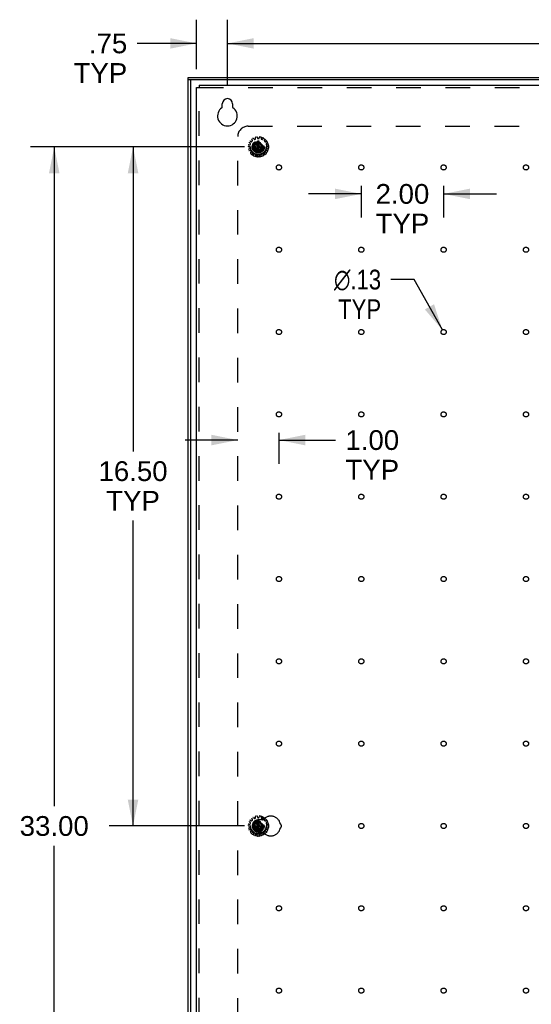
# Model space of a CAD drawing. Header units: inches. Extents: x 0 to 109, y 0 to 70.
# Tile 10 of 11: x 73 to 85, y 32 to 55. Entities that reach past the tile are written whole.
import ezdxf

# ---------------------------------------------------------------- set-up
doc = ezdxf.new("R2010")
doc.units = ezdxf.units.IN
doc.header["$LTSCALE"] = 5.984
doc.header["$MEASUREMENT"] = 0
doc.linetypes.add('HIDDEN', pattern=[0.2, 0.1, -0.1])
doc.layers.get('0').update_dxf_attribs({"linetype": 'CONTINUOUS'})
for name, color, linetype in [('DEFAULT_2', 8, 'HIDDEN'), ('DIMENSIONS', 7, 'CONTINUOUS'), ('DOOR_ASSEMBLY', 7, 'CONTINUOUS'), ('SUBPANEL', 7, 'CONTINUOUS')]:
    doc.layers.add(name, color=color, linetype=linetype)
doc.styles.get("Standard").update_dxf_attribs({"font": 'arial.ttf'})
doc.styles.add('TEXTSTYLE_1', font='gdt', dxfattribs={"width": 0.8})
doc.dimstyles.new('DIMSTYLE_1', dxfattribs={"dimtxt": 0.48, "dimasz": 0.64, "dimexe": 0.09, "dimexo": 0.07, "dimgap": 0.0375, "dimtad": 0, "dimtih": 1, "dimtoh": 1, "dimzin": 4, "dimdsep": 46, "dimtxsty": 'Standard', "dimblk": '_FILLED', "dimblk1": '_FILLED', "dimblk2": '_FILLED', "dimcen": 0.09, "dimadec": 3, "dimazin": 1, "dimtfac": 1, "dimtdec": 3, "dimtofl": 0, "dimtmove": 0, "dimatfit": 3, "dimldrblk": '_FILLED', "dimfxl": 0, "dimtolj": 1, "dimtzin": 4, "dimarcsym": 0})
doc.dimstyles.new('DIMSTYLE_4', dxfattribs={"dimtxt": 0.48, "dimasz": 0.64, "dimexe": 0.09, "dimexo": 0.07, "dimgap": 0.09, "dimtad": 0, "dimtih": 1, "dimtoh": 1, "dimzin": 4, "dimdsep": 46, "dimtxsty": 'Standard', "dimblk": '_FILLED', "dimblk1": '_FILLED', "dimblk2": '_FILLED', "dimcen": 0.09, "dimadec": 3, "dimazin": 1, "dimtfac": 1, "dimtdec": 3, "dimtofl": 0, "dimtmove": 0, "dimatfit": 1, "dimldrblk": '_FILLED', "dimfxl": 0, "dimtolj": 1, "dimtzin": 4, "dimarcsym": 0})

# ---------------------------------------------------------------- blocks, each defined once
blk = doc.blocks.new('_FILLED')
at = {"color": 0, "linetype": 'ByBlock'}
blk.add_solid([(0, 0), (-1, 0.2), (-1, -0.2)], dxfattribs=at)
blk = doc.blocks.new('*D6')
at = {"layer": 'DIMENSIONS', "color": 2, "linetype": 'Continuous'}
for p, q in [((78.398, 52.405), (73.2, 52.405)), ((73.776, 52.405), (73.776, 36.385)), ((73.776, 19.405), (73.776, 35.425)), ((78.398, 19.405), (73.2, 19.405))]:
    blk.add_line(p, q, dxfattribs=at)
at = {"layer": 'DIMENSIONS', "color": 2, "linetype": 'Continuous', "xscale": 0.64, "yscale": 0.64, "zscale": 0.64}
for p, rotation in [((73.776, 52.405), 90), ((73.776, 19.405), 270)]:
    blk.add_blockref('_FILLED', p, dxfattribs=dict(at, rotation=rotation))
at = {"layer": 'DIMENSIONS', "color": 2, "linetype": 'Continuous', "insert": (73.776, 36.145), "char_height": 0.48, "width": 1.67732, "attachment_point": 2, "line_spacing_factor": 0.9}
blk.add_mtext('33.00', dxfattribs=at)
blk = doc.blocks.new('*D7')
at = {"layer": 'DIMENSIONS', "color": 2, "linetype": 'Continuous'}
for p, q in [((78.398, 52.405), (75.114, 52.405)), ((75.69, 52.405), (75.69, 45.006)), ((75.69, 35.905), (75.69, 43.326)), ((78.398, 35.905), (75.114, 35.905))]:
    blk.add_line(p, q, dxfattribs=at)
at = {"layer": 'DIMENSIONS', "color": 2, "linetype": 'Continuous', "xscale": 0.64, "yscale": 0.64, "zscale": 0.64}
for p, rotation in [((75.69, 52.405), 90), ((75.69, 35.905), 270)]:
    blk.add_blockref('_FILLED', p, dxfattribs=dict(at, rotation=rotation))
at = {"layer": 'DIMENSIONS', "color": 2, "linetype": 'Continuous', "insert": (75.69, 44.766), "char_height": 0.48, "width": 1.67732, "attachment_point": 2, "line_spacing_factor": 0.9}
blk.add_mtext('16.50\\PTYP', dxfattribs=at)
blk = doc.blocks.new('*D11')
at = {"layer": 'DIMENSIONS', "color": 2, "linetype": 'Continuous'}
for p, q in [((77.982, 53.9), (77.982, 55.495)), ((100.482, 53.9), (100.482, 55.495)), ((77.982, 54.919), (88.153, 54.919)), ((100.482, 54.919), (90.311, 54.919))]:
    blk.add_line(p, q, dxfattribs=at)
at = {"layer": 'DIMENSIONS', "color": 2, "linetype": 'Continuous', "xscale": 0.64, "yscale": 0.64, "zscale": 0.64, "rotation": 180}
blk.add_blockref('_FILLED', (77.982, 54.919), dxfattribs=at)
at = {"layer": 'DIMENSIONS', "color": 2, "linetype": 'Continuous', "xscale": 0.64, "yscale": 0.64, "zscale": 0.64}
blk.add_blockref('_FILLED', (100.482, 54.919), dxfattribs=at)
at = {"layer": 'DIMENSIONS', "color": 2, "linetype": 'Continuous', "insert": (89.232, 55.159), "char_height": 0.48, "width": 1.67732, "attachment_point": 2, "line_spacing_factor": 0.9}
blk.add_mtext('22.50', dxfattribs=at)
blk = doc.blocks.new('*D14')
at = {"layer": 'DIMENSIONS', "color": 2, "linetype": 'Continuous'}
for p, q in [((77.232, 54.293), (77.232, 55.495)), ((77.982, 53.9), (77.982, 55.495)), ((77.232, 54.919), (75.789, 54.919)), ((77.982, 54.919), (79.262, 54.919))]:
    blk.add_line(p, q, dxfattribs=at)
at = {"layer": 'DIMENSIONS', "color": 2, "linetype": 'Continuous', "xscale": 0.64, "yscale": 0.64, "zscale": 0.64}
blk.add_blockref('_FILLED', (77.232, 54.919), dxfattribs=at)
at = {"layer": 'DIMENSIONS', "color": 2, "linetype": 'Continuous', "xscale": 0.64, "yscale": 0.64, "zscale": 0.64, "rotation": 180}
blk.add_blockref('_FILLED', (77.982, 54.919), dxfattribs=at)
at = {"layer": 'DIMENSIONS', "color": 2, "linetype": 'Continuous', "insert": (75.549, 55.159), "char_height": 0.48, "width": 1.30082, "attachment_point": 3, "line_spacing_factor": 0.9}
blk.add_mtext('.75\\PTYP', dxfattribs=at)
blk = doc.blocks.new('*D27')
at = {"layer": 'DIMENSIONS', "color": 2, "linetype": 'Continuous'}
for p, q in [((81.232, 51.457), (81.232, 50.686)), ((83.232, 51.457), (83.232, 50.686)), ((81.232, 51.262), (79.952, 51.262)), ((83.232, 51.262), (84.512, 51.262))]:
    blk.add_line(p, q, dxfattribs=at)
at = {"layer": 'DIMENSIONS', "color": 2, "linetype": 'Continuous', "xscale": 0.64, "yscale": 0.64, "zscale": 0.64}
blk.add_blockref('_FILLED', (81.232, 51.262), dxfattribs=at)
at = {"layer": 'DIMENSIONS', "color": 2, "linetype": 'Continuous', "xscale": 0.64, "yscale": 0.64, "zscale": 0.64, "rotation": 180}
blk.add_blockref('_FILLED', (83.232, 51.262), dxfattribs=at)
at = {"layer": 'DIMENSIONS', "color": 2, "linetype": 'Continuous', "insert": (82.232, 51.502), "char_height": 0.48, "width": 1.30439, "attachment_point": 2, "line_spacing_factor": 0.9}
blk.add_mtext('2.00\\PTYP', dxfattribs=at)
blk = doc.blocks.new('*D29')
at = {"layer": 'DIMENSIONS', "color": 2, "linetype": 'Continuous'}
for p, q in [((82.514, 49.181), (81.954, 49.181)), ((83.201, 47.96), (82.514, 49.181))]:
    blk.add_line(p, q, dxfattribs=at)
at = {"layer": 'DIMENSIONS', "color": 2, "linetype": 'Continuous', "xscale": 0.64, "yscale": 0.64, "zscale": 0.64, "rotation": 299.3617291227}
blk.add_blockref('_FILLED', (83.201, 47.96), dxfattribs=at)
at = {"layer": 'DIMENSIONS', "color": 2, "linetype": 'Continuous', "insert": (81.714, 49.421), "char_height": 0.48, "width": 1.57145, "attachment_point": 3, "line_spacing_factor": 0.9, "style": 'TEXTSTYLE_1'}
blk.add_mtext('{\\fgdt;n}\\fArial;.13\\PTYP', dxfattribs=at)
blk = doc.blocks.new('*D30')
at = {"layer": 'DIMENSIONS', "color": 2, "linetype": 'Continuous'}
for p, q in [((79.232, 45.457), (79.232, 44.705)), ((78.232, 45.281), (76.952, 45.281)), ((79.232, 45.281), (80.607, 45.281))]:
    blk.add_line(p, q, dxfattribs=at)
at = {"layer": 'DIMENSIONS', "color": 2, "linetype": 'Continuous', "xscale": 0.64, "yscale": 0.64, "zscale": 0.64}
blk.add_blockref('_FILLED', (78.232, 45.281), dxfattribs=at)
at = {"layer": 'DIMENSIONS', "color": 2, "linetype": 'Continuous', "xscale": 0.64, "yscale": 0.64, "zscale": 0.64, "rotation": 180}
blk.add_blockref('_FILLED', (79.232, 45.281), dxfattribs=at)
at = {"layer": 'DIMENSIONS', "color": 2, "linetype": 'Continuous', "insert": (80.847, 45.521), "char_height": 0.48, "width": 1.30439, "attachment_point": 1, "line_spacing_factor": 0.9}
blk.add_mtext('1.00\\PTYP', dxfattribs=at)

msp = doc.modelspace()

# ---------------------------------------------------------------- linework, layer by layer
at = {"color": 3, "linetype": 'Continuous'}
for p, q in [((77.232, 17.965), (77.232, 53.845)), ((77.292, 53.905), (101.172, 53.905)), ((77.857, 53.371), (77.857, 53.452)), ((78.107, 53.452), (78.107, 53.371))]:
    msp.add_line(p, q, dxfattribs=at)
at = {"color": 7, "linetype": 'Continuous'}
for p in [(77.232, 53.845), (77.292, 53.905)]:
    msp.add_line(p, (77.292, 53.845), dxfattribs=at)
at = {"color": 3, "linetype": 'Continuous'}
for centre, radius, start, end in [((77.982, 53.155), 0.24, 123.8964, 56.1036), ((77.837, 53.371), 0.02, 303.8964, 360), ((77.982, 53.452), 0.125, 0, 180), ((78.127, 53.371), 0.02, 180, 236.1036)]:
    msp.add_arc(centre, radius, start, end, dxfattribs=at)
at = {"layer": 'DEFAULT_2', "color": 8, "linetype": 'HIDDEN'}
for p, q in [((77.292, 17.965), (77.292, 53.845)), ((77.292, 53.845), (100.545, 53.845)), ((78.665, 52.604), (78.661, 52.632)), ((78.704, 52.641), (78.712, 52.614)), ((78.751, 52.614), (78.759, 52.641)), ((78.803, 52.632), (78.799, 52.604)), ((78.523, 52.403), (78.494, 52.408)), ((78.499, 52.452), (78.528, 52.451)), ((78.54, 52.488), (78.516, 52.505)), ((78.533, 52.375), (78.531, 52.394)), ((78.538, 52.543), (78.564, 52.53)), ((78.538, 52.458), (78.544, 52.477)), ((78.59, 52.559), (78.575, 52.584)), ((78.576, 52.533), (78.589, 52.547)), ((78.592, 52.423), (78.872, 52.388)), ((78.592, 52.388), (78.872, 52.423)), ((78.593, 52.423), (78.592, 52.423)), ((78.627, 52.423), (78.593, 52.423)), ((78.611, 52.61), (78.629, 52.588)), ((78.682, 52.455), (78.627, 52.423)), ((78.627, 52.423), (78.836, 52.387)), ((78.627, 52.387), (78.836, 52.423)), ((78.641, 52.585), (78.659, 52.593)), ((78.714, 52.51), (78.682, 52.455)), ((78.682, 52.356), (78.782, 52.455)), ((78.682, 52.455), (78.782, 52.356)), ((78.714, 52.265), (78.75, 52.546)), ((78.714, 52.546), (78.714, 52.545)), ((78.75, 52.265), (78.714, 52.546)), ((78.714, 52.545), (78.714, 52.51)), ((78.714, 52.301), (78.75, 52.51)), ((78.75, 52.301), (78.714, 52.51)), ((78.722, 52.606), (78.742, 52.606)), ((78.75, 52.545), (78.75, 52.546)), ((78.75, 52.51), (78.75, 52.545)), ((78.782, 52.455), (78.75, 52.51)), ((78.836, 52.423), (78.782, 52.455)), ((78.804, 52.593), (78.823, 52.585)), ((78.834, 52.588), (78.853, 52.61)), ((78.871, 52.423), (78.836, 52.423)), ((78.872, 52.423), (78.871, 52.423)), ((78.889, 52.584), (78.873, 52.559)), ((78.875, 52.547), (78.888, 52.533)), ((78.9, 52.53), (78.926, 52.543)), ((78.92, 52.477), (78.926, 52.458)), ((78.948, 52.505), (78.924, 52.488)), ((78.933, 52.394), (78.931, 52.375)), ((78.936, 52.451), (78.965, 52.452)), ((78.969, 52.408), (78.941, 52.403)), ((78.5, 52.353), (78.527, 52.364)), ((78.542, 52.318), (78.514, 52.311)), ((78.541, 52.264), (78.561, 52.284)), ((78.563, 52.296), (78.553, 52.314)), ((78.594, 52.249), (78.571, 52.231)), ((78.592, 52.388), (78.593, 52.387)), ((78.593, 52.387), (78.627, 52.387)), ((78.622, 52.237), (78.606, 52.249)), ((78.616, 52.198), (78.625, 52.226)), ((78.627, 52.387), (78.682, 52.356)), ((78.669, 52.206), (78.656, 52.181)), ((78.7, 52.207), (78.68, 52.211)), ((78.682, 52.356), (78.714, 52.301)), ((78.71, 52.169), (78.708, 52.198)), ((78.714, 52.301), (78.714, 52.266)), ((78.714, 52.266), (78.714, 52.265)), ((78.75, 52.301), (78.782, 52.356)), ((78.75, 52.266), (78.75, 52.301)), ((78.75, 52.265), (78.75, 52.266)), ((78.756, 52.198), (78.754, 52.169)), ((78.783, 52.211), (78.764, 52.207)), ((78.782, 52.356), (78.836, 52.387)), ((78.808, 52.181), (78.794, 52.206)), ((78.836, 52.387), (78.871, 52.387)), ((78.838, 52.226), (78.848, 52.198)), ((78.858, 52.249), (78.842, 52.237)), ((78.893, 52.231), (78.87, 52.249)), ((78.871, 52.387), (78.872, 52.388)), ((78.911, 52.314), (78.901, 52.296)), ((78.902, 52.284), (78.922, 52.264)), ((78.95, 52.311), (78.922, 52.318)), ((78.937, 52.364), (78.964, 52.353)), ((78.665, 36.104), (78.661, 36.132)), ((78.704, 36.141), (78.712, 36.114)), ((78.751, 36.114), (78.759, 36.141)), ((78.803, 36.132), (78.799, 36.104)), ((78.523, 35.903), (78.494, 35.908)), ((78.499, 35.952), (78.528, 35.951)), ((78.54, 35.988), (78.516, 36.005)), ((78.533, 35.875), (78.531, 35.894)), ((78.538, 36.043), (78.564, 36.03)), ((78.538, 35.958), (78.544, 35.977)), ((78.59, 36.059), (78.575, 36.084)), ((78.576, 36.033), (78.589, 36.047)), ((78.592, 35.923), (78.872, 35.888)), ((78.592, 35.888), (78.872, 35.923)), ((78.593, 35.923), (78.592, 35.923)), ((78.592, 35.888), (78.593, 35.887)), ((78.627, 35.923), (78.593, 35.923)), ((78.593, 35.887), (78.627, 35.887)), ((78.611, 36.11), (78.629, 36.088)), ((78.682, 35.955), (78.627, 35.923)), ((78.627, 35.923), (78.836, 35.887)), ((78.627, 35.887), (78.836, 35.923)), ((78.627, 35.887), (78.682, 35.856)), ((78.641, 36.085), (78.659, 36.093)), ((78.714, 36.01), (78.682, 35.955)), ((78.682, 35.856), (78.782, 35.955)), ((78.682, 35.955), (78.782, 35.856)), ((78.714, 36.046), (78.714, 36.045)), ((78.714, 35.765), (78.75, 36.046)), ((78.75, 35.765), (78.714, 36.046)), ((78.714, 36.045), (78.714, 36.01)), ((78.714, 35.801), (78.75, 36.01)), ((78.75, 35.801), (78.714, 36.01)), ((78.722, 36.106), (78.742, 36.106)), ((78.75, 36.045), (78.75, 36.046)), ((78.75, 36.01), (78.75, 36.045)), ((78.782, 35.955), (78.75, 36.01)), ((78.836, 35.923), (78.782, 35.955)), ((78.782, 35.856), (78.836, 35.887)), ((78.804, 36.093), (78.823, 36.085)), ((78.834, 36.088), (78.853, 36.11)), ((78.871, 35.923), (78.836, 35.923)), ((78.836, 35.887), (78.871, 35.887)), ((78.872, 35.923), (78.871, 35.923)), ((78.871, 35.887), (78.872, 35.888)), ((78.889, 36.084), (78.873, 36.059)), ((78.875, 36.047), (78.888, 36.033)), ((78.9, 36.03), (78.926, 36.043)), ((78.92, 35.977), (78.926, 35.958)), ((78.948, 36.005), (78.924, 35.988)), ((78.933, 35.894), (78.931, 35.875)), ((78.936, 35.951), (78.965, 35.952)), ((78.969, 35.908), (78.941, 35.903)), ((78.5, 35.853), (78.527, 35.864)), ((78.542, 35.818), (78.514, 35.811)), ((78.541, 35.764), (78.561, 35.784)), ((78.563, 35.796), (78.553, 35.814)), ((78.594, 35.749), (78.571, 35.731)), ((78.622, 35.737), (78.606, 35.749)), ((78.616, 35.698), (78.625, 35.726)), ((78.669, 35.706), (78.656, 35.681)), ((78.7, 35.707), (78.68, 35.711)), ((78.682, 35.856), (78.714, 35.801)), ((78.71, 35.669), (78.708, 35.698)), ((78.714, 35.801), (78.714, 35.766)), ((78.714, 35.766), (78.714, 35.765)), ((78.75, 35.801), (78.782, 35.856)), ((78.75, 35.766), (78.75, 35.801)), ((78.75, 35.765), (78.75, 35.766)), ((78.756, 35.698), (78.754, 35.669)), ((78.783, 35.711), (78.764, 35.707)), ((78.808, 35.681), (78.794, 35.706)), ((78.838, 35.726), (78.848, 35.698)), ((78.858, 35.749), (78.842, 35.737)), ((78.893, 35.731), (78.87, 35.749)), ((78.911, 35.814), (78.901, 35.796)), ((78.902, 35.784), (78.922, 35.764)), ((78.95, 35.811), (78.922, 35.818)), ((78.937, 35.864), (78.964, 35.853))]:
    msp.add_line(p, q, dxfattribs=at)
for points in [[(78.592, 52.423), (78.592, 52.42), (78.591, 52.417), (78.591, 52.415), (78.591, 52.412), (78.591, 52.409), (78.591, 52.405)], [(78.591, 52.405), (78.591, 52.402), (78.591, 52.399), (78.591, 52.396), (78.591, 52.393), (78.592, 52.391), (78.592, 52.388)], [(78.75, 52.546), (78.744, 52.546), (78.738, 52.546), (78.732, 52.546), (78.726, 52.546), (78.72, 52.546), (78.714, 52.546)], [(78.872, 52.405), (78.872, 52.409), (78.872, 52.412), (78.872, 52.415), (78.872, 52.417), (78.872, 52.42), (78.872, 52.423)], [(78.872, 52.388), (78.872, 52.391), (78.872, 52.393), (78.872, 52.396), (78.872, 52.399), (78.872, 52.402), (78.872, 52.405)], [(78.714, 52.265), (78.72, 52.265), (78.726, 52.265), (78.732, 52.265), (78.738, 52.265), (78.744, 52.265), (78.75, 52.265)], [(78.592, 35.923), (78.592, 35.92), (78.591, 35.917), (78.591, 35.915), (78.591, 35.912), (78.591, 35.909), (78.591, 35.905)], [(78.591, 35.905), (78.591, 35.902), (78.591, 35.899), (78.591, 35.896), (78.591, 35.893), (78.592, 35.891), (78.592, 35.888)], [(78.75, 36.046), (78.744, 36.046), (78.738, 36.046), (78.732, 36.046), (78.726, 36.046), (78.72, 36.046), (78.714, 36.046)], [(78.872, 35.905), (78.872, 35.909), (78.872, 35.912), (78.872, 35.915), (78.872, 35.917), (78.872, 35.92), (78.872, 35.923)], [(78.872, 35.888), (78.872, 35.891), (78.872, 35.893), (78.872, 35.896), (78.872, 35.899), (78.872, 35.902), (78.872, 35.905)], [(78.714, 35.765), (78.72, 35.765), (78.726, 35.765), (78.732, 35.765), (78.738, 35.765), (78.744, 35.765), (78.75, 35.765)]]:
    msp.add_lwpolyline(points, dxfattribs=at)
for centre, radius in [((78.732, 52.405), 0.246), ((78.732, 52.405), 0.201), ((78.732, 52.405), 0.188), ((78.732, 52.405), 0.143), ((78.732, 52.405), 0.128), ((78.732, 52.405), 0.125), ((78.732, 52.405), 0.124), ((78.732, 52.405), 0.114), ((78.732, 52.405), 0.102), ((78.732, 52.405), 0.1), ((78.732, 35.905), 0.246), ((78.732, 35.905), 0.201), ((78.732, 35.905), 0.188), ((78.732, 35.905), 0.143), ((78.732, 35.905), 0.128), ((78.732, 35.905), 0.125), ((78.732, 35.905), 0.124), ((78.732, 35.905), 0.114), ((78.732, 35.905), 0.102), ((78.732, 35.905), 0.1)]:
    msp.add_circle(centre, radius, dxfattribs=at)
for centre, start, end in [((78.671, 52.634), 104.9326, 187.8493), ((78.695, 52.639), 16.1507, 99.0674), ((78.769, 52.639), 80.9326, 163.8493), ((78.793, 52.634), 352.1507, 75.0674), ((78.496, 52.418), 176.9326, 259.8493), ((78.499, 52.442), 88.1507, 171.0674), ((78.522, 52.513), 152.9326, 235.8493), ((78.521, 52.393), 6, 79.8493), ((78.534, 52.534), 64.1507, 147.0674), ((78.528, 52.461), 268.1507, 342), ((78.534, 52.48), 342, 55.8493), ((78.568, 52.539), 244.1507, 318), ((78.584, 52.589), 128.9326, 211.8493), ((78.582, 52.554), 318, 31.8493), ((78.603, 52.603), 40.1507, 123.0674), ((78.637, 52.594), 220.1507, 294), ((78.655, 52.602), 294, 7.8493), ((78.722, 52.616), 196.1507, 270), ((78.742, 52.616), 270, 343.8493), ((78.809, 52.602), 172.1507, 246), ((78.827, 52.594), 246, 319.8493), ((78.861, 52.603), 56.9326, 139.8493), ((78.882, 52.554), 148.1507, 222), ((78.88, 52.589), 328.1507, 51.0674), ((78.895, 52.539), 222, 295.8493), ((78.929, 52.48), 124.1507, 198), ((78.93, 52.534), 32.9326, 115.8493), ((78.936, 52.461), 198, 271.8493), ((78.943, 52.393), 100.1507, 174), ((78.942, 52.513), 304.1507, 27.0674), ((78.965, 52.442), 8.9326, 91.8493), ((78.968, 52.418), 280.1507, 3.0674), ((78.504, 52.344), 112.1507, 195.0674), ((78.511, 52.321), 200.9326, 283.8493), ((78.523, 52.374), 292.1507, 6), ((78.549, 52.257), 136.1507, 219.0674), ((78.544, 52.309), 30, 103.8493), ((78.565, 52.239), 224.9326, 307.8493), ((78.554, 52.291), 316.1507, 30), ((78.6, 52.241), 54, 127.8493), ((78.625, 52.195), 160.1507, 243.0674), ((78.616, 52.229), 340.1507, 54), ((78.647, 52.185), 248.9326, 331.8493), ((78.678, 52.201), 78, 151.8493), ((78.698, 52.197), 4.1507, 78), ((78.72, 52.17), 184.1507, 267.0674), ((78.744, 52.17), 272.9326, 355.8493), ((78.766, 52.197), 102, 175.8493), ((78.785, 52.201), 28.1507, 102), ((78.817, 52.185), 208.1507, 291.0674), ((78.848, 52.229), 126, 199.8493), ((78.839, 52.195), 296.9326, 19.8493), ((78.864, 52.241), 52.1507, 126), ((78.899, 52.239), 232.1507, 315.0674), ((78.91, 52.291), 150, 223.8493), ((78.92, 52.309), 76.1507, 150), ((78.915, 52.257), 320.9326, 43.8493), ((78.941, 52.374), 174, 247.8493), ((78.952, 52.321), 256.1507, 339.0674), ((78.96, 52.344), 344.9326, 67.8493), ((78.671, 36.134), 104.9326, 187.8493), ((78.695, 36.139), 16.1507, 99.0674), ((78.769, 36.139), 80.9326, 163.8493), ((78.793, 36.134), 352.1507, 75.0674), ((78.496, 35.918), 176.9326, 259.8493), ((78.499, 35.942), 88.1507, 171.0674), ((78.522, 36.013), 152.9326, 235.8493), ((78.521, 35.893), 6, 79.8493), ((78.534, 36.034), 64.1507, 147.0674), ((78.528, 35.961), 268.1507, 342), ((78.534, 35.98), 342, 55.8493), ((78.568, 36.039), 244.1507, 318), ((78.584, 36.089), 128.9326, 211.8493), ((78.582, 36.054), 318, 31.8493), ((78.603, 36.103), 40.1507, 123.0674), ((78.637, 36.094), 220.1507, 294), ((78.655, 36.102), 294, 7.8493), ((78.722, 36.116), 196.1507, 270), ((78.742, 36.116), 270, 343.8493), ((78.809, 36.102), 172.1507, 246), ((78.827, 36.094), 246, 319.8493), ((78.861, 36.103), 56.9326, 139.8493), ((78.882, 36.054), 148.1507, 222), ((78.88, 36.089), 328.1507, 51.0674), ((78.895, 36.039), 222, 295.8493), ((78.929, 35.98), 124.1507, 198), ((78.93, 36.034), 32.9326, 115.8493), ((78.936, 35.961), 198, 271.8493), ((78.943, 35.893), 100.1507, 174), ((78.942, 36.013), 304.1507, 27.0674), ((78.965, 35.942), 8.9326, 91.8493), ((78.968, 35.918), 280.1507, 3.0674), ((78.504, 35.844), 112.1507, 195.0674), ((78.511, 35.821), 200.9326, 283.8493), ((78.523, 35.874), 292.1507, 6), ((78.549, 35.757), 136.1507, 219.0674), ((78.544, 35.809), 30, 103.8493), ((78.565, 35.739), 224.9326, 307.8493), ((78.554, 35.791), 316.1507, 30), ((78.6, 35.741), 54, 127.8493), ((78.625, 35.695), 160.1507, 243.0674), ((78.616, 35.729), 340.1507, 54), ((78.647, 35.685), 248.9326, 331.8493), ((78.678, 35.701), 78, 151.8493), ((78.698, 35.697), 4.1507, 78), ((78.72, 35.67), 184.1507, 267.0674), ((78.744, 35.67), 272.9326, 355.8493), ((78.766, 35.697), 102, 175.8493), ((78.785, 35.701), 28.1507, 102), ((78.817, 35.685), 208.1507, 291.0674), ((78.848, 35.729), 126, 199.8493), ((78.839, 35.695), 296.9326, 19.8493), ((78.864, 35.741), 52.1507, 126), ((78.899, 35.739), 232.1507, 315.0674), ((78.91, 35.791), 150, 223.8493), ((78.92, 35.809), 76.1507, 150), ((78.915, 35.757), 320.9326, 43.8493), ((78.941, 35.874), 174, 247.8493), ((78.952, 35.821), 256.1507, 339.0674), ((78.96, 35.844), 344.9326, 67.8493)]:
    msp.add_arc(centre, 0.01, start, end, dxfattribs=at)
at = {"layer": 'DOOR_ASSEMBLY', "color": 7, "linetype": 'Continuous'}
for p, q in [((77.027, 54.033), (77.027, 54.093)), ((101.402, 54.033), (77.027, 54.033)), ((77.087, 54.033), (77.087, 17.778))]:
    msp.add_line(p, q, dxfattribs=at)
at = {"layer": 'DOOR_ASSEMBLY', "color": 3, "linetype": 'Continuous'}
for p, q in [((77.027, 54.093), (101.402, 54.093)), ((77.027, 17.778), (77.027, 54.033))]:
    msp.add_line(p, q, dxfattribs=at)
at = {"layer": 'SUBPANEL', "color": 8, "linetype": 'HIDDEN'}
for p, q in [((78.482, 52.905), (99.982, 52.905)), ((78.232, 19.155), (78.232, 52.655)), ((78.831, 36.053), (78.732, 36.053)), ((78.732, 35.757), (78.831, 35.757))]:
    msp.add_line(p, q, dxfattribs=at)
for centre, radius in [((78.732, 52.405), 0.148), ((79.232, 51.905), 0.0625), ((81.232, 51.905), 0.0625), ((83.232, 51.905), 0.0625), ((85.232, 51.905), 0.0625), ((79.232, 49.905), 0.0625), ((81.232, 49.905), 0.0625), ((83.232, 49.905), 0.0625), ((85.232, 49.905), 0.0625), ((79.232, 47.905), 0.0625), ((81.232, 47.905), 0.0625), ((83.232, 47.905), 0.0625), ((85.232, 47.905), 0.0625), ((79.232, 45.905), 0.0625), ((81.232, 45.905), 0.0625), ((83.232, 45.905), 0.0625), ((85.232, 45.905), 0.0625), ((79.232, 43.905), 0.0625), ((81.232, 43.905), 0.0625), ((83.232, 43.905), 0.0625), ((85.232, 43.905), 0.0625), ((79.232, 41.905), 0.0625), ((81.232, 41.905), 0.0625), ((83.232, 41.905), 0.0625), ((85.232, 41.905), 0.0625), ((79.232, 39.905), 0.0625), ((81.232, 39.905), 0.0625), ((83.232, 39.905), 0.0625), ((85.232, 39.905), 0.0625), ((79.232, 37.905), 0.0625), ((81.232, 37.905), 0.0625), ((83.232, 37.905), 0.0625), ((85.232, 37.905), 0.0625), ((81.232, 35.905), 0.0625), ((83.232, 35.905), 0.0625), ((85.232, 35.905), 0.0625), ((79.232, 33.905), 0.0625), ((81.232, 33.905), 0.0625), ((83.232, 33.905), 0.0625), ((85.232, 33.905), 0.0625), ((79.232, 31.905), 0.0625), ((81.232, 31.905), 0.0625), ((83.232, 31.905), 0.0625), ((85.232, 31.905), 0.0625)]:
    msp.add_circle(centre, radius, dxfattribs=at)
for centre, radius, start, end in [((78.482, 52.655), 0.25, 90, 180), ((79.032, 35.905), 0.24, 12.5843, 139.2447), ((78.732, 35.905), 0.148, 90, 270), ((78.831, 36.078), 0.025, 270, 319.2447), ((79.232, 35.905), 0.0625, 303.2128, 56.7872), ((78.831, 35.732), 0.025, 40.7553, 90), ((79.032, 35.905), 0.24, 220.7553, 347.4157)]:
    msp.add_arc(centre, radius, start, end, dxfattribs=at)

# ---------------------------------------------------------------- dimensions: what is measured, and where the dimension line sits
at = {"layer": 'DIMENSIONS', "color": 2, "linetype": 'Continuous'}
for base, p1, p2, angle, picture, middle in [((77.232, 54.919), (77.982, 53.83), (77.232, 54.223), 180, '*D14', (74.898, 54.559)), ((75.69, 35.905), (78.468, 52.405), (78.468, 35.905), 270, '*D7', (75.69, 44.166))]:
    dim = msp.add_linear_dim(base=base, p1=p1, p2=p2, angle=angle, text='<>\\PTYP', dimstyle='DIMSTYLE_1', dxfattribs=at)
    dim.commit()
    dim.dimension.update_dxf_attribs({"geometry": picture, "text_midpoint": middle, "dimtype": 160})
for base, p1, p2, angle, picture, middle in [((77.982, 54.919), (100.482, 53.83), (77.982, 53.83), 180, '*D11', (89.225, 54.916)), ((73.776, 19.405), (78.468, 52.405), (78.468, 19.405), 270, '*D6', (73.775, 35.903))]:
    dim = msp.add_linear_dim(base=base, p1=p1, p2=p2, angle=angle, dimstyle='DIMSTYLE_1', dxfattribs=at)
    dim.commit()
    dim.dimension.update_dxf_attribs({"geometry": picture, "text_midpoint": middle, "dimtype": 160})
for base, p1, p2, picture, middle in [((79.232, 45.281), (78.232, 52.655), (79.232, 44.635), '*D30', (81.499, 44.921)), ((83.232, 51.262), (81.232, 50.616), (83.232, 50.616), '*D27', (82.232, 50.902))]:
    dim = msp.add_linear_dim(base=base, p1=p1, p2=p2, text='<>\\PTYP', dimstyle='DIMSTYLE_1', dxfattribs=at)
    dim.commit()
    dim.dimension.update_dxf_attribs({"geometry": picture, "text_midpoint": middle, "dimtype": 160})
dim = msp.add_diameter_dim_2p(p1=(83.2012, 47.96), p2=(83.2625, 47.851), text='%%c<>\\PTYP', dimstyle='DIMSTYLE_4', override={"dimpost": '<>'}, dxfattribs=at)
dim.commit()
dim.dimension.update_dxf_attribs({"geometry": '*D29', "text_midpoint": (80.9283, 48.8215), "dimtype": 163})

doc.saveas('drawing.dxf')
